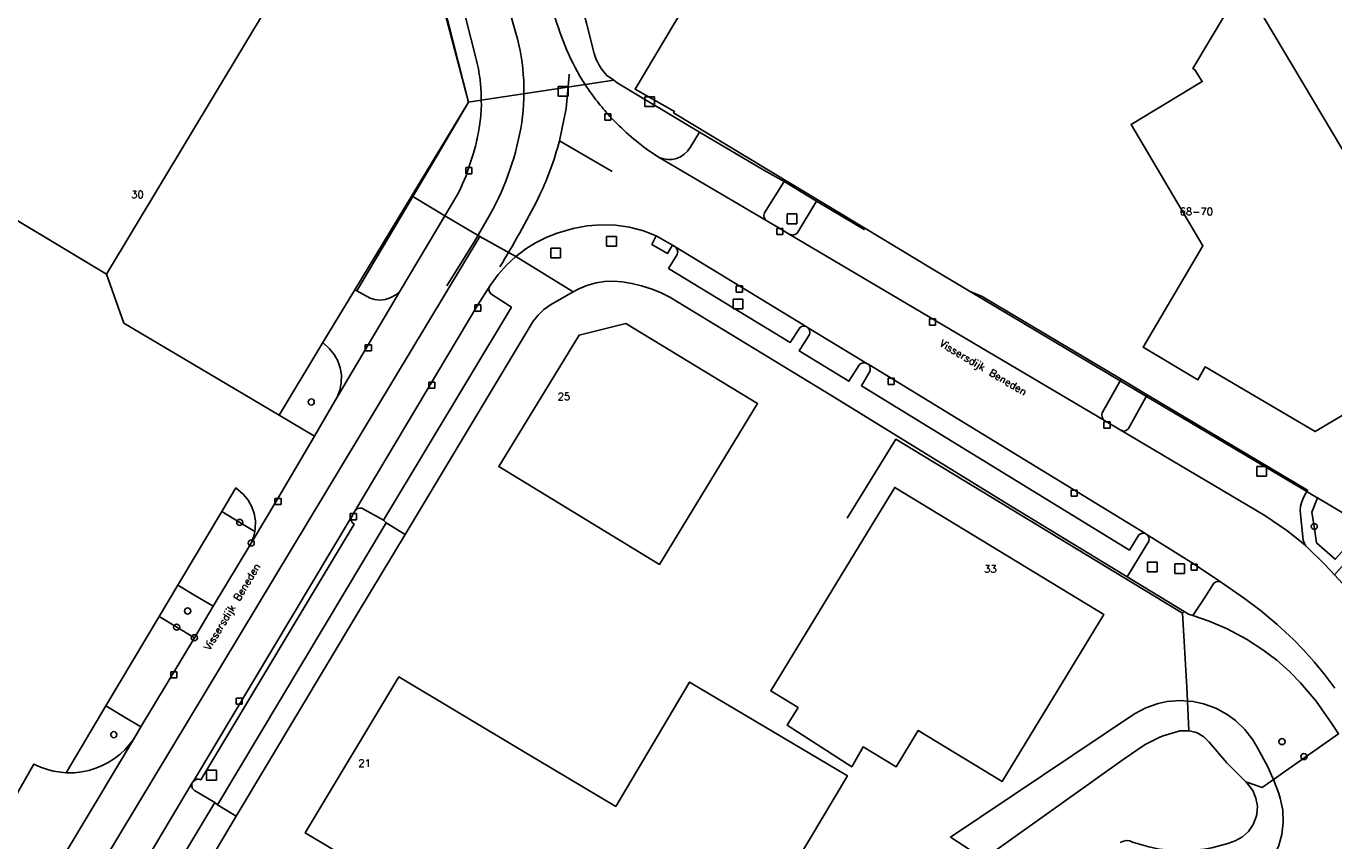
# Model space of a CAD drawing. Header units: metres. Extents: x 108000 to 109000, y 423600 to 424200.
# Tile 7 of 106: x 108223 to 108330, y 423692 to 423759. Entities that reach past the tile are written whole.
import ezdxf

# ---------------------------------------------------------------- set-up
doc = ezdxf.new("R2010")
doc.units = ezdxf.units.M
doc.header["$MEASUREMENT"] = 0
for name, color, linetype in [('Erf', 10, 'Continuous'), ('groenvoorziening', 10, 'Continuous'), ('Hek', 10, 'Continuous'), ('Huisnummers', 10, 'Continuous'), ('Inrit', 10, 'Continuous'), ('inspectie- _rioolput', 10, 'Continuous'), ('kolk', 10, 'Continuous'), ('oever_ slootkant', 10, 'Continuous'), ('onverhard', 10, 'Continuous'), ('Openbare_ruimtenaam', 10, 'Continuous'), ('pand', 10, 'Continuous'), ('Parkeervlak', 10, 'Continuous'), ('rijbaan lokale weg', 10, 'Continuous'), ('vegetatieobject', 10, 'Continuous'), ('Voetpad', 10, 'Continuous'), ('waterloop_ sloot', 10, 'Continuous'), ('Wegmarkering', 10, 'Continuous')]:
    doc.layers.add(name, color=color, linetype=linetype)
doc.styles.get("Standard").update_dxf_attribs({"font": 'txt.shx'})

# ---------------------------------------------------------------- blocks, each defined once
blk = doc.blocks.new('138_ACAD_1_FMEBLOCK78')
at = {"layer": 'Erf', "color": 52, "true_color": 0xd2d200}
blk.add_lwpolyline([(65.64, 50.52), (60.3, 46.77), (60.74, 45.63), (60.87, 45.25), (61.07, 44.27), (61.11, 43.27), (60.99, 42.27), (60.72, 41.31)], dxfattribs=at)

msp = doc.modelspace()

# ---------------------------------------------------------------- linework, layer by layer
at = {"layer": 'Erf', "color": 52, "true_color": 0xd2d200}
msp.add_line((108229.27, 423738.62), (108196.466, 423758.331), dxfattribs=at)
for points in [[(108243.389, 423727.089), (108246.948, 423733.022), (108249.574, 423737.353), (108249.738, 423737.262), (108254.312, 423744.969), (108256.306, 423748.33), (108258.876, 423752.692), (108256.737, 423761.075), (108218.471, 423783.869), (108218.199, 423784.031), (108214.316, 423777.526), (108212.241, 423778.769), (108192.815, 423790.407), (108192.663, 423790.287)], [(108196.466, 423758.331), (108204.312, 423771.393), (108209.887, 423768.051), (108217.599, 423780.917), (108230.912, 423772.936), (108244.848, 423764.582), (108229.27, 423738.62)], [(108314.012, 423732.649), (108318.905, 423740.936), (108313.031, 423750.87), (108318.86, 423754.37), (108318.26, 423755.34), (108318.09, 423755.44), (108322.17, 423762.3), (108322.27, 423762.35), (108339.88, 423732.75), (108328.09, 423725.75), (108319.099, 423731.056), (108318.48, 423729.992), (108314.012, 423732.649)], [(108229.27, 423738.62), (108230.684, 423734.628), (108243.389, 423727.089)], [(108312.712, 423713.88), (108302.683, 423719.99), (108288.493, 423728.716), (108275.329, 423736.736), (108274.616, 423737.091), (108273.879, 423737.394), (108272.994, 423737.678), (108272.219, 423737.862), (108271.432, 423737.989), (108270.691, 423738.053), (108269.991, 423738.021), (108269.299, 423737.912), (108268.528, 423737.694), (108267.882, 423737.423), (108267.43, 423737.169), (108265.554, 423736.117), (108265.035, 423735.727), (108264.567, 423735.278), (108264.156, 423734.775), (108253.673, 423717.34), (108249.864, 423711.005), (108239.876, 423694.288), (108234.596, 423685.451)], [(108274.48, 423714.88), (108261.34, 423722.894), (108267.909, 423733.641), (108271.727, 423734.584), (108282.497, 423728.045), (108274.48, 423714.88)], [(108219.8, 423692.418), (108223.336, 423698.561), (108223.882, 423698.309), (108224.451, 423698.109), (108224.938, 423697.984), (108225.533, 423697.886), (108225.956, 423697.854), (108229.216, 423703.328), (108233.565, 423710.617), (108235.103, 423713.194), (108238.69, 423719.205), (108239.849, 423721.147), (108240.476, 423720.595), (108240.851, 423720.13), (108241.141, 423719.608), (108241.338, 423719.044), (108241.436, 423718.455), (108241.424, 423717.783), (108241.385, 423717.588), (108241.306, 423717.198), (108241.099, 423716.635), (108243.286, 423720.281), (108246.262, 423725.383), (108243.389, 423727.089)], [(108293.71, 423721.18), (108310.81, 423710.78), (108302.5, 423697.14), (108295.636, 423701.304), (108293.822, 423698.323), (108291.119, 423699.963), (108290.194, 423698.343), (108284.927, 423701.736), (108285.808, 423703.187), (108283.58, 423704.54), (108291.486, 423717.526), (108293.71, 423721.18)], [(108300.998, 423690.813), (108298.27, 423692.589), (108313.315, 423702.664), (108314.254, 423703.16), (108315.256, 423703.509), (108315.992, 423703.663), (108317.05, 423703.746), (108317.658, 423703.702), (108317.6, 423704.848), (108317.232, 423710.894), (108317.382, 423711.034), (108312.712, 423713.88)], [(108263.224, 423699.658), (108270.9, 423695.09), (108276.92, 423705.25), (108289.839, 423697.589), (108280.61, 423682.1), (108278.166, 423683.585), (108275.17, 423678.56), (108273.443, 423679.588), (108271.98, 423677.13), (108245.505, 423692.926), (108253.178, 423705.686), (108263.224, 423699.658)]]:
    msp.add_lwpolyline(points, dxfattribs=at)
msp.add_lwpolyline([(108268.499, 423759.161), (108269.129, 423756.658, 0.037297), (108269.376, 423756.031, 0.0771707), (108270.158, 423754.901), (108270.754, 423754.477), (108271.024, 423754.284), (108277.753, 423750.226), (108283.02, 423747.134), (108284.669, 423746.192), (108287.322, 423744.599), (108291.21, 423742.265), (108291.272, 423742.384), (108296.647, 423739.139), (108299.817, 423737.227), (108300.856, 423736.788), (108312.225, 423730.026), (108314.361, 423728.756), (108327.46, 423720.965), (108327.403, 423720.84), (108327.84, 423720.58), (108328.278, 423720.32), (108330.713, 423718.875)], format="xyb", dxfattribs=at)
at = {"layer": 'groenvoorziening', "color": 3}
for points in [[(108246.948, 423733.022), (108243.389, 423727.089), (108246.262, 423725.383), (108247.965, 423728.302), (108248.132, 423728.569), (108248.339, 423729.131), (108248.457, 423729.716), (108248.469, 423730.388), (108248.371, 423730.977), (108248.174, 423731.541), (108247.884, 423732.063), (108247.509, 423732.528), (108246.948, 423733.022)], [(108238.69, 423719.205), (108240.16, 423718.323), (108241.385, 423717.588), (108241.424, 423717.783), (108241.436, 423718.455), (108241.338, 423719.044), (108241.141, 423719.608), (108240.851, 423720.13), (108240.476, 423720.595), (108239.849, 423721.147), (108238.69, 423719.205)], [(108334.746, 423719.096), (108330.713, 423718.875), (108328.278, 423720.32), (108327.818, 423719.154), (108328.007, 423717.987), (108328.205, 423716.64), (108329.73, 423715.305), (108330.718, 423716.434), (108331.019, 423716.17), (108331.297, 423715.881), (108329.67, 423714.022), (108330.645, 423712.965), (108332.477, 423714.653), (108332.754, 423714.365), (108333.025, 423714.071), (108331.914, 423713.047), (108333.503, 423711.24), (108336.609, 423713.941), (108336.29, 423714.269), (108335.702, 423715.076), (108335.232, 423715.988), (108334.909, 423716.962), (108334.741, 423717.974), (108334.746, 423719.096)], [(108237.994, 423711.459), (108236.546, 423712.328), (108235.103, 423713.194), (108233.565, 423710.617), (108235.006, 423709.754), (108236.451, 423708.887), (108237.994, 423711.459)], [(108326.898, 423705.209), (108326.019, 423706.098), (108324.949, 423707.043), (108323.815, 423707.909), (108322.467, 423708.784), (108320.893, 423709.624), (108319.418, 423710.258), (108318.091, 423710.699), (108317.743, 423710.814), (108317.382, 423711.034), (108317.232, 423710.894), (108317.6, 423704.848), (108317.658, 423703.702), (108318.109, 423703.669), (108318.956, 423703.49), (108319.954, 423703.13), (108320.887, 423702.625), (108321.585, 423702.112), (108322.347, 423701.374), (108322.989, 423700.529), (108323.381, 423699.899), (108324.219, 423698.339), (108324.528, 423697.663), (108324.67, 423697.291), (108330.002, 423701.039), (108329.488, 423701.812), (108328.161, 423703.707), (108326.898, 423705.209)], [(108232.077, 423701.596), (108230.646, 423702.462), (108229.216, 423703.328), (108225.956, 423697.854), (108226.637, 423697.855), (108227.237, 423697.919), (108227.827, 423698.041), (108228.404, 423698.218), (108228.87, 423698.407), (108229.407, 423698.682), (108229.915, 423699.006), (108230.39, 423699.378), (108230.757, 423699.721), (108231.16, 423700.17), (108231.462, 423700.572), (108232.077, 423701.596)]]:
    msp.add_lwpolyline(points, dxfattribs=at)
at = {"layer": 'Hek', "color": 30}
for p, q in [((108246.948, 423733.022), (108249.574, 423737.353)), ((108317.658, 423703.702), (108317.762, 423701.27))]:
    msp.add_line(p, q, dxfattribs=at)
for points in [[(108249.574, 423737.353), (108258.876, 423752.692), (108256.7, 423760.838), (108232.465, 423775.428), (108218.251, 423783.825), (108214.368, 423777.32), (108207.841, 423781.262)], [(108327.403, 423720.84), (108314.29, 423728.63), (108312.153, 423729.899), (108299.817, 423737.227), (108296.647, 423739.139), (108291.272, 423742.384), (108283.125, 423747.301), (108275.629, 423751.824), (108275.704, 423751.937), (108272.486, 423753.748), (108277.312, 423761.877)], [(108230.684, 423734.628), (108243.389, 423727.089), (108246.948, 423733.022)], [(108289.813, 423718.681), (108293.799, 423725.124), (108317.232, 423710.894)], [(108327.403, 423720.84), (108327.84, 423720.58), (108328.278, 423720.32), (108330.713, 423718.875), (108334.746, 423719.096)], [(108317.232, 423710.894), (108317.6, 423704.848), (108317.658, 423703.702)]]:
    msp.add_lwpolyline(points, dxfattribs=at)
at = {"layer": 'Inrit', "color": 255}
for points in [[(108253.28, 423737.256), (108252.926, 423736.943), (108252.524, 423736.702), (108252.079, 423736.554), (108251.613, 423736.506), (108251.205, 423736.547), (108250.813, 423736.665), (108249.738, 423737.262), (108249.574, 423737.353), (108246.948, 423733.022), (108247.509, 423732.528), (108247.884, 423732.063), (108248.174, 423731.541), (108248.371, 423730.977), (108248.469, 423730.388), (108248.457, 423729.716), (108248.339, 423729.131), (108248.132, 423728.569), (108253.28, 423737.256)], [(108231.462, 423700.572), (108231.16, 423700.17), (108230.757, 423699.721), (108230.39, 423699.378), (108229.915, 423699.006), (108229.407, 423698.682), (108228.87, 423698.407), (108228.404, 423698.218), (108227.827, 423698.041), (108227.237, 423697.919), (108226.637, 423697.855), (108225.956, 423697.854), (108225.533, 423697.886), (108224.938, 423697.984), (108224.451, 423698.109), (108223.882, 423698.309), (108223.336, 423698.561), (108219.8, 423692.418)], [(108222.021, 423684.797), (108231.462, 423700.572)]]:
    msp.add_lwpolyline(points, dxfattribs=at)
at = {"layer": 'inspectie- _rioolput', "color": 30}
for p, q in [((108267.006, 423753.974), (108266.206, 423753.974)), ((108266.206, 423753.974), (108266.206, 423753.174)), ((108267.006, 423753.174), (108267.006, 423753.974)), ((108266.206, 423753.174), (108267.006, 423753.174)), ((108274.083, 423753.133), (108273.283, 423753.133)), ((108273.283, 423753.133), (108273.283, 423752.333)), ((108274.083, 423752.333), (108274.083, 423753.133)), ((108273.283, 423752.333), (108274.083, 423752.333)), ((108285.704, 423743.552), (108284.904, 423743.552)), ((108284.904, 423743.552), (108284.904, 423742.752)), ((108285.704, 423742.752), (108285.704, 423743.552)), ((108284.904, 423742.752), (108285.704, 423742.752)), ((108270.955, 423741.708), (108270.155, 423741.708)), ((108270.155, 423741.708), (108270.155, 423740.908)), ((108270.955, 423740.908), (108270.955, 423741.708)), ((108266.388, 423740.749), (108265.588, 423740.749)), ((108265.588, 423740.749), (108265.588, 423739.949)), ((108266.388, 423739.949), (108266.388, 423740.749)), ((108270.155, 423740.908), (108270.955, 423740.908)), ((108265.588, 423739.949), (108266.388, 423739.949)), ((108281.298, 423736.584), (108280.498, 423736.584)), ((108280.498, 423736.584), (108280.498, 423735.784)), ((108280.498, 423735.784), (108281.298, 423735.784)), ((108281.298, 423735.784), (108281.298, 423736.584)), ((108324.106, 423722.894), (108323.306, 423722.894)), ((108323.306, 423722.894), (108323.306, 423722.094)), ((108323.306, 423722.094), (108324.106, 423722.094)), ((108324.106, 423722.094), (108324.106, 423722.894)), ((108315.176, 423715.072), (108314.376, 423715.072)), ((108314.376, 423715.072), (108314.376, 423714.272)), ((108315.176, 423714.272), (108315.176, 423715.072)), ((108317.405, 423714.942), (108316.605, 423714.942)), ((108316.605, 423714.942), (108316.605, 423714.142)), ((108317.405, 423714.142), (108317.405, 423714.942)), ((108314.376, 423714.272), (108315.176, 423714.272)), ((108316.605, 423714.142), (108317.405, 423714.142)), ((108238.255, 423698.048), (108237.455, 423698.048)), ((108237.455, 423698.048), (108237.455, 423697.248)), ((108238.255, 423697.248), (108238.255, 423698.048)), ((108237.455, 423697.248), (108238.255, 423697.248))]:
    msp.add_line(p, q, dxfattribs=at)
at = {"layer": 'kolk', "color": 30, "true_color": 0xf07a00}
for p, q in [((108270.003, 423751.225), (108270.003, 423751.725)), ((108270.003, 423751.725), (108270.503, 423751.725)), ((108270.503, 423751.225), (108270.003, 423751.225)), ((108270.503, 423751.725), (108270.503, 423751.225)), ((108258.637, 423746.837), (108258.637, 423747.337)), ((108258.637, 423747.337), (108259.137, 423747.337)), ((108259.137, 423746.837), (108258.637, 423746.837)), ((108259.137, 423747.337), (108259.137, 423746.837)), ((108284.076, 423741.871), (108284.076, 423742.371)), ((108284.076, 423742.371), (108284.576, 423742.371)), ((108284.576, 423742.371), (108284.576, 423741.871)), ((108284.576, 423741.871), (108284.076, 423741.871)), ((108280.761, 423737.159), (108280.761, 423737.659)), ((108280.761, 423737.659), (108281.261, 423737.659)), ((108281.261, 423737.159), (108280.761, 423737.159)), ((108281.261, 423737.659), (108281.261, 423737.159)), ((108259.38, 423735.606), (108259.38, 423736.106)), ((108259.38, 423736.106), (108259.88, 423736.106)), ((108259.88, 423736.106), (108259.88, 423735.606)), ((108259.88, 423735.606), (108259.38, 423735.606)), ((108296.551, 423734.466), (108296.551, 423734.966)), ((108296.551, 423734.966), (108297.051, 423734.966)), ((108297.051, 423734.966), (108297.051, 423734.466)), ((108297.051, 423734.466), (108296.551, 423734.466)), ((108250.421, 423732.353), (108250.421, 423732.853)), ((108250.421, 423732.853), (108250.921, 423732.853)), ((108250.921, 423732.853), (108250.921, 423732.353)), ((108250.921, 423732.353), (108250.421, 423732.353)), ((108255.618, 423729.304), (108255.618, 423729.804)), ((108255.618, 423729.804), (108256.118, 423729.804)), ((108256.118, 423729.804), (108256.118, 423729.304)), ((108293.174, 423729.605), (108293.174, 423730.105)), ((108293.174, 423730.105), (108293.674, 423730.105)), ((108293.674, 423729.605), (108293.174, 423729.605)), ((108293.674, 423730.105), (108293.674, 423729.605)), ((108256.118, 423729.304), (108255.618, 423729.304)), ((108310.813, 423726.036), (108310.813, 423726.536)), ((108310.813, 423726.536), (108311.313, 423726.536)), ((108311.313, 423726.536), (108311.313, 423726.036)), ((108311.313, 423726.036), (108310.813, 423726.036)), ((108308.139, 423720.46), (108308.139, 423720.96)), ((108308.139, 423720.96), (108308.639, 423720.96)), ((108308.639, 423720.96), (108308.639, 423720.46)), ((108243.036, 423719.781), (108243.036, 423720.281)), ((108243.036, 423720.281), (108243.536, 423720.281)), ((108243.536, 423719.781), (108243.036, 423719.781)), ((108243.536, 423720.281), (108243.536, 423719.781)), ((108308.639, 423720.46), (108308.139, 423720.46)), ((108249.201, 423718.541), (108249.201, 423719.041)), ((108249.201, 423719.041), (108249.701, 423719.041)), ((108249.701, 423719.041), (108249.701, 423718.541)), ((108249.701, 423718.541), (108249.201, 423718.541)), ((108317.942, 423714.415), (108317.942, 423714.915)), ((108317.942, 423714.915), (108318.442, 423714.915)), ((108318.442, 423714.415), (108317.942, 423714.415)), ((108318.442, 423714.915), (108318.442, 423714.415)), ((108234.528, 423705.599), (108234.528, 423706.099)), ((108234.528, 423706.099), (108235.028, 423706.099)), ((108235.028, 423706.099), (108235.028, 423705.599)), ((108235.028, 423705.599), (108234.528, 423705.599)), ((108239.858, 423703.449), (108239.858, 423703.949)), ((108239.858, 423703.949), (108240.358, 423703.949)), ((108240.358, 423703.949), (108240.358, 423703.449)), ((108240.358, 423703.449), (108239.858, 423703.449))]:
    msp.add_line(p, q, dxfattribs=at)
at = {"layer": 'oever_ slootkant', "color": 92, "true_color": 0x00c300}
msp.add_line((108317.658, 423703.702), (108317.762, 423701.27), dxfattribs=at)
for points in [[(108317.658, 423703.702), (108317.05, 423703.746), (108315.992, 423703.663), (108315.256, 423703.509), (108314.254, 423703.16), (108313.315, 423702.664), (108298.27, 423692.589), (108300.998, 423690.813), (108312.458, 423698.995), (108314.2, 423700.16), (108315.334, 423700.724), (108315.66, 423700.854), (108316.87, 423701.229), (108317.033, 423701.263), (108317.762, 423701.27)], [(108324.67, 423697.291), (108324.528, 423697.663), (108324.219, 423698.339), (108323.381, 423699.899), (108322.989, 423700.529), (108322.347, 423701.374), (108321.585, 423702.112), (108320.887, 423702.625), (108319.954, 423703.13), (108318.956, 423703.49), (108318.109, 423703.669), (108317.658, 423703.702)], [(108317.762, 423701.27), (108318.276, 423701.161), (108318.431, 423701.101), (108318.974, 423700.783), (108319.419, 423700.339), (108320.856, 423698.646), (108322.408, 423697.1)], [(108314.31, 423689.159), (108315.585, 423689.325), (108316.869, 423689.259), (108317.625, 423689.11), (108318.36, 423688.879), (108319.001, 423688.478), (108319.711, 423688.221), (108320.339, 423688.124), (108321.094, 423688.155), (108321.826, 423688.345), (108322.399, 423688.62), (108323.218, 423689.199), (108323.934, 423689.9), (108324.529, 423690.706), (108325.081, 423691.828), (108325.356, 423692.792), (108325.474, 423693.787), (108325.433, 423694.789), (108325.233, 423695.771), (108325.106, 423696.148), (108324.67, 423697.291)], [(108322.408, 423697.1), (108323.766, 423696.655), (108324.67, 423697.291)], [(108322.408, 423697.1), (108322.58, 423696.927), (108322.978, 423696.398), (108323.246, 423695.776), (108323.361, 423695.109), (108323.317, 423694.433), (108323.273, 423694.236), (108323.028, 423693.605), (108322.642, 423693.049), (108322.136, 423692.599), (108321.539, 423692.279), (108320.958, 423692.068), (108319.629, 423691.71), (108319.019, 423691.6), (108317.649, 423691.469), (108316.741, 423691.471), (108315.37, 423691.607), (108314.478, 423691.783), (108313.159, 423692.179), (108312.929, 423692.281), (108312.679, 423692.309), (108312.403, 423692.261), (108312.149, 423692.139)]]:
    msp.add_lwpolyline(points, dxfattribs=at)
at = {"layer": 'onverhard', "color": 255}
for points in [[(108328.007, 423717.987), (108327.818, 423719.154), (108328.278, 423720.32), (108327.84, 423720.58), (108327.403, 423720.84), (108327.332, 423720.716), (108327.122, 423720.349), (108326.983, 423720.008), (108326.898, 423719.649), (108326.87, 423719.281), (108327.118, 423716.879), (108327.185, 423716.651), (108327.321, 423716.404), (108327.443, 423716.303), (108328.871, 423714.889), (108329.67, 423714.022), (108331.297, 423715.881), (108331.019, 423716.17), (108330.718, 423716.434), (108329.73, 423715.305), (108328.205, 423716.64), (108328.007, 423717.987)], [(108241.099, 423716.635), (108241.306, 423717.198), (108241.385, 423717.588), (108240.16, 423718.323), (108238.69, 423719.205), (108235.103, 423713.194), (108236.546, 423712.328), (108237.994, 423711.459), (108241.099, 423716.635)], [(108236.451, 423708.887), (108235.006, 423709.754), (108233.565, 423710.617), (108229.216, 423703.328), (108230.646, 423702.462), (108232.077, 423701.596), (108236.451, 423708.887)]]:
    msp.add_lwpolyline(points, dxfattribs=at)
at = {"layer": 'pand', "color": 1}
for points in [[(108230.912, 423772.936), (108217.599, 423780.917), (108209.887, 423768.051), (108204.312, 423771.393), (108196.466, 423758.331), (108229.27, 423738.62), (108244.848, 423764.582), (108230.912, 423772.936)], [(108313.031, 423750.87), (108318.905, 423740.936), (108314.012, 423732.649), (108318.48, 423729.992), (108319.099, 423731.056), (108328.09, 423725.75), (108339.88, 423732.75), (108322.27, 423762.35), (108322.17, 423762.3), (108318.09, 423755.44), (108318.26, 423755.34), (108318.86, 423754.37), (108313.031, 423750.87)], [(108271.727, 423734.584), (108267.909, 423733.641), (108261.34, 423722.894), (108274.48, 423714.88), (108282.497, 423728.045), (108271.727, 423734.584)], [(108291.486, 423717.526), (108283.58, 423704.54), (108285.808, 423703.187), (108284.927, 423701.736), (108290.194, 423698.343), (108291.119, 423699.963), (108293.822, 423698.323), (108295.636, 423701.304), (108302.5, 423697.14), (108310.81, 423710.78), (108293.71, 423721.18), (108291.486, 423717.526)], [(108245.505, 423692.926), (108271.98, 423677.13), (108273.443, 423679.588), (108275.17, 423678.56), (108278.166, 423683.585), (108280.61, 423682.1), (108289.839, 423697.589), (108276.92, 423705.25), (108270.9, 423695.09), (108263.224, 423699.658), (108253.178, 423705.686), (108245.505, 423692.926)]]:
    msp.add_lwpolyline(points, dxfattribs=at)
at = {"layer": 'Parkeervlak', "color": 255}
msp.add_lwpolyline([(108212.241, 423778.769), (108214.316, 423777.526), (108218.199, 423784.031), (108218.471, 423783.869), (108256.737, 423761.075), (108258.876, 423752.692), (108259.908, 423752.852), (108259.901, 423753.402), (108259.874, 423753.857), (108259.811, 423754.495, 0.0327181), (108259.468, 423756.311), (108258.246, 423761.17), (108258.18, 423761.384, 0.0369736), (108257.896, 423762.062), (108257.718, 423762.385, 0.1137392), (108256.147, 423764.009), (108255.452, 423764.423)], format="xyb", dxfattribs=at)
for points in [[(108275.801, 423740.829), (108275.933, 423740.645), (108275.972, 423740.451), (108275.922, 423740.231), (108275.219, 423739.093), (108285.175, 423733.048), (108285.943, 423734.247), (108286.087, 423734.337), (108286.252, 423734.373), (108286.427, 423734.363), (108275.801, 423740.829)], [(108260.624, 423737.695), (108259.63, 423736.106), (108249.558, 423719.234), (108249.666, 423719.375), (108249.807, 423719.463), (108249.968, 423719.498), (108250.132, 423719.476), (108251.915, 423718.497), (108262.376, 423735.937), (108260.687, 423737.028), (108260.579, 423737.192), (108260.538, 423737.362), (108260.553, 423737.536), (108260.624, 423737.695)], [(108286.583, 423734.268), (108286.675, 423734.18), (108286.755, 423734.031), (108286.781, 423733.863), (108286.75, 423733.696), (108285.911, 423732.348), (108289.963, 423729.868), (108290.826, 423731.231), (108290.967, 423731.33), (108291.133, 423731.378), (108291.277, 423731.374), (108291.439, 423731.318), (108286.583, 423734.268)], [(108291.586, 423731.228), (108291.669, 423731.066), (108291.711, 423730.899), (108291.695, 423730.727), (108290.982, 423729.492), (108303.743, 423721.658), (108312.898, 423716.065), (108313.681, 423717.307), (108313.823, 423717.397), (108313.987, 423717.436), (108314.164, 423717.431), (108291.586, 423731.228)], [(108314.276, 423717.362), (108314.408, 423717.246), (108314.489, 423717.098), (108314.515, 423716.931), (108314.493, 423716.792), (108313.636, 423715.391), (108312.712, 423713.88), (108317.382, 423711.034), (108317.743, 423710.814), (108318.091, 423710.699), (108319.008, 423712.112), (108319.811, 423713.349), (108319.942, 423713.444), (108320.071, 423713.484), (108320.338, 423713.45), (108318.192, 423714.915), (108314.276, 423717.362)], [(108238.128, 423695.42), (108236.467, 423696.396), (108236.311, 423696.559), (108236.25, 423696.717), (108236.242, 423696.858), (108236.281, 423697.024), (108225.64, 423679.127)], [(108233.689, 423687.993), (108238.128, 423695.42)]]:
    msp.add_lwpolyline(points, dxfattribs=at)
at = {"layer": 'rijbaan lokale weg', "color": 255}
for p, q in [((108259.908, 423752.852), (108268.404, 423754.125)), ((108256.937, 423743.408), (108259.787, 423741.714)), ((108259.787, 423741.714), (108262.734, 423740.072))]:
    msp.add_line(p, q, dxfattribs=at)
for points in [[(108268.404, 423754.125, -0.0432802), (108266.871, 423757.004, -0.0264302), (108265.876, 423759.842), (108264.446, 423765.109, 0.2426957), (108264.17, 423765.486), (108259.974, 423767.92), (108250.06, 423773.9), (108223.642, 423789.729), (108223.064, 423790.325), (108222.65, 423790.946), (108222.349, 423791.63), (108222.171, 423792.356), (108222.122, 423793.184), (108222.233, 423794.006), (108222.403, 423794.562), (108222.647, 423795.09), (108222.821, 423795.088), (108224.425, 423797.777), (108206.589, 423808.413), (108205.059, 423805.854), (108202.747, 423802.136), (108200.628, 423803.41)], [(108197.577, 423798.333), (108199.765, 423797.023), (108196.313, 423791.307), (108213.519, 423780.966), (108216.549, 423786), (108216.692, 423786.14), (108216.897, 423786.266), (108217.238, 423786.39), (108217.54, 423786.457), (108218.156, 423786.472), (108218.822, 423786.297), (108219.09, 423786.17), (108219.463, 423785.929), (108255.452, 423764.423), (108256.147, 423764.009, -0.1137392), (108257.718, 423762.385), (108257.896, 423762.062, -0.0369736), (108258.18, 423761.384), (108258.246, 423761.17), (108259.468, 423756.311, -0.0327181), (108259.811, 423754.495), (108259.874, 423753.857), (108259.901, 423753.402), (108259.908, 423752.852)], [(108329.67, 423714.022), (108328.871, 423714.889), (108327.443, 423716.303), (108327.321, 423716.404), (108326.802, 423716.851), (108325.764, 423717.65), (108323.959, 423718.878), (108312.139, 423725.882), (108310.875, 423726.65), (108285.076, 423741.9), (108284.326, 423742.371), (108283.263, 423742.979), (108274.448, 423748.171), (108274.229, 423748.29), (108273.397, 423748.866, -0.0489932), (108270.251, 423751.726, -0.0211803), (108269.281, 423752.887), (108268.887, 423753.417, -0.0113049), (108268.404, 423754.125)], [(108259.908, 423752.852), (108259.914, 423752.393, -0.0278656), (108259.762, 423750.743), (108259.651, 423750.089, -0.0274155), (108259.26, 423748.518), (108258.82, 423747.132), (108258.665, 423746.671), (108258.383, 423746.023), (108258.17, 423745.555), (108257.964, 423745.136), (108256.937, 423743.408)]]:
    msp.add_lwpolyline(points, format="xyb", dxfattribs=at)
for points in [[(108256.937, 423743.408), (108253.28, 423737.256), (108248.132, 423728.569), (108247.965, 423728.302), (108246.262, 423725.383), (108243.286, 423720.281), (108241.099, 423716.635), (108237.994, 423711.459), (108236.451, 423708.887), (108232.077, 423701.596), (108231.462, 423700.572), (108222.021, 423684.797)], [(108262.734, 423740.072), (108263.564, 423740.698), (108264.337, 423741.177), (108265.268, 423741.64), (108266.116, 423741.968), (108267.416, 423742.357), (108268.561, 423742.575), (108269.723, 423742.665), (108270.887, 423742.625), (108272.04, 423742.457), (108273.167, 423742.161), (108274.203, 423741.757), (108275.539, 423740.997), (108275.801, 423740.829), (108286.427, 423734.363), (108286.583, 423734.268), (108291.439, 423731.318), (108291.586, 423731.228), (108314.164, 423717.431), (108314.276, 423717.362), (108318.192, 423714.915), (108320.338, 423713.45), (108322.309, 423712.088), (108323.581, 423711.136), (108324.976, 423709.973), (108326.304, 423708.734), (108327.097, 423707.922), (108328.01, 423706.911), (108328.88, 423705.863), (108329.705, 423704.779)], [(108172.204, 423600), (108176.345, 423604.861), (108178.358, 423607.369), (108184.757, 423616.529), (108188.362, 423622.5), (108214.921, 423667.262), (108259.787, 423741.714)], [(108178.513, 423600), (108182.296, 423606.365), (108190.967, 423620.951), (108206.191, 423646.534), (108210.116, 423653.13), (108222.799, 423674.366), (108222.906, 423674.544), (108225.554, 423678.985), (108225.64, 423679.127), (108236.281, 423697.024), (108236.368, 423697.169), (108249.345, 423718.859), (108249.558, 423719.234), (108259.63, 423736.106), (108260.624, 423737.695), (108261.279, 423738.591), (108261.97, 423739.367), (108262.734, 423740.072)]]:
    msp.add_lwpolyline(points, dxfattribs=at)
at = {"layer": 'vegetatieobject', "color": 3}
for centre in [(108246.001, 423728.173), (108240.16, 423718.323), (108328.007, 423717.987), (108241.099, 423716.635), (108235.901, 423711.072), (108235.006, 423709.754), (108236.451, 423708.887), (108229.866, 423700.966), (108325.372, 423700.397), (108327.171, 423699.169)]:
    msp.add_circle(centre, 0.25, dxfattribs=at)
at = {"layer": 'Voetpad', "color": 255}
for p, q in [((108270.754, 423754.477), (108268.404, 423754.125)), ((108274.448, 423748.171), (108283.263, 423742.979)), ((108287.322, 423744.599), (108284.669, 423746.192)), ((108256.937, 423743.408), (108254.312, 423744.969)), ((108275.539, 423740.997), (108274.203, 423741.757)), ((108285.076, 423741.9), (108310.875, 423726.65)), ((108267.43, 423737.169), (108262.734, 423740.072)), ((108314.361, 423728.756), (108312.225, 423730.026)), ((108310.875, 423726.65), (108312.139, 423725.882)), ((108249.345, 423718.859), (108236.368, 423697.169)), ((108252.118, 423718.286), (108238.335, 423695.228)), ((108252.118, 423718.286), (108251.915, 423718.497)), ((108253.673, 423717.34), (108252.118, 423718.286)), ((108238.128, 423695.42), (108238.335, 423695.228)), ((108238.335, 423695.228), (108239.876, 423694.288))]:
    msp.add_line(p, q, dxfattribs=at)
for points in [[(108270.754, 423754.477), (108270.158, 423754.901, -0.0771707), (108269.376, 423756.031, -0.037297), (108269.129, 423756.658), (108268.499, 423759.161), (108268.321, 423759.858), (108266.578, 423766.697), (108265.003, 423767.676), (108264.06, 423766.128, 0.3940159), (108264.17, 423765.486, -0.2426957), (108264.446, 423765.109), (108265.876, 423759.842, 0.0264302), (108266.871, 423757.004, 0.0432802), (108268.404, 423754.125)], [(108268.404, 423754.125, 0.0113049), (108268.887, 423753.417), (108269.281, 423752.887, 0.0211803), (108270.251, 423751.726, 0.0489932), (108273.397, 423748.866), (108274.229, 423748.29), (108274.448, 423748.171)], [(108256.937, 423743.408), (108257.964, 423745.136), (108258.17, 423745.555), (108258.383, 423746.023), (108258.665, 423746.671), (108258.82, 423747.132), (108259.26, 423748.518, 0.0274155), (108259.651, 423750.089), (108259.762, 423750.743, 0.0278656), (108259.914, 423752.393), (108259.908, 423752.852), (108258.876, 423752.692), (108256.306, 423748.33), (108254.312, 423744.969)], [(108274.448, 423748.171, 0.3928118), (108276.983, 423748.992), (108277.753, 423750.226)]]:
    msp.add_lwpolyline(points, format="xyb", dxfattribs=at)
for points in [[(108277.753, 423750.226), (108271.024, 423754.284), (108270.754, 423754.477)], [(108284.669, 423746.192), (108283.02, 423747.134), (108277.753, 423750.226)], [(108284.669, 423746.192), (108283.067, 423743.627), (108283.022, 423743.432), (108283.045, 423743.263), (108283.122, 423743.11), (108283.263, 423742.979)], [(108254.312, 423744.969), (108249.738, 423737.262), (108250.813, 423736.665), (108251.205, 423736.547), (108251.613, 423736.506), (108252.079, 423736.554), (108252.524, 423736.702), (108252.926, 423736.943), (108253.28, 423737.256), (108256.937, 423743.408)], [(108287.322, 423744.599), (108285.785, 423742.058), (108285.67, 423741.932), (108285.546, 423741.859), (108285.349, 423741.82), (108285.076, 423741.9)], [(108312.225, 423730.026), (108300.856, 423736.788), (108299.817, 423737.227), (108296.647, 423739.139), (108291.272, 423742.384), (108291.21, 423742.265), (108287.322, 423744.599)], [(108274.203, 423741.757), (108273.167, 423742.161), (108272.04, 423742.457), (108270.887, 423742.625), (108269.723, 423742.665), (108268.561, 423742.575), (108267.416, 423742.357), (108266.116, 423741.968), (108265.268, 423741.64), (108264.337, 423741.177), (108263.564, 423740.698), (108262.734, 423740.072)], [(108283.263, 423742.979), (108284.326, 423742.371), (108285.076, 423741.9)], [(108275.539, 423740.997), (108275.123, 423740.304), (108273.859, 423741.039), (108274.203, 423741.757)], [(108262.734, 423740.072), (108261.97, 423739.367), (108261.279, 423738.591), (108260.624, 423737.695), (108260.553, 423737.536), (108260.538, 423737.362), (108260.579, 423737.192), (108260.687, 423737.028), (108262.376, 423735.937), (108251.915, 423718.497)], [(108267.43, 423737.169), (108267.882, 423737.423), (108268.528, 423737.694), (108269.299, 423737.912), (108269.991, 423738.021), (108270.691, 423738.053), (108271.432, 423737.989), (108272.219, 423737.862), (108272.994, 423737.678), (108273.879, 423737.394), (108274.616, 423737.091), (108275.329, 423736.736), (108288.493, 423728.716), (108302.683, 423719.99), (108312.712, 423713.88), (108313.636, 423715.391), (108314.493, 423716.792), (108314.515, 423716.931), (108314.489, 423717.098), (108314.408, 423717.246), (108314.276, 423717.362), (108314.164, 423717.431), (108313.987, 423717.436), (108313.823, 423717.397), (108313.681, 423717.307), (108312.898, 423716.065), (108303.743, 423721.658), (108290.982, 423729.492), (108291.695, 423730.727), (108291.711, 423730.899), (108291.669, 423731.066), (108291.586, 423731.228), (108291.439, 423731.318), (108291.277, 423731.374), (108291.133, 423731.378), (108290.967, 423731.33), (108290.826, 423731.231), (108289.963, 423729.868), (108285.911, 423732.348), (108286.75, 423733.696), (108286.781, 423733.863), (108286.755, 423734.031), (108286.675, 423734.18), (108286.583, 423734.268), (108286.427, 423734.363), (108286.252, 423734.373), (108286.087, 423734.337), (108285.943, 423734.247), (108285.175, 423733.048), (108275.219, 423739.093), (108275.922, 423740.231), (108275.972, 423740.451), (108275.933, 423740.645), (108275.801, 423740.829), (108275.539, 423740.997)], [(108253.673, 423717.34), (108264.156, 423734.775), (108264.567, 423735.278), (108265.035, 423735.727), (108265.554, 423736.117), (108267.43, 423737.169)], [(108310.875, 423726.65), (108310.731, 423726.793), (108310.658, 423726.951), (108310.64, 423727.124), (108310.679, 423727.293), (108312.225, 423730.026)], [(108312.139, 423725.882), (108312.422, 423725.793), (108312.632, 423725.848), (108312.811, 423726.014), (108314.361, 423728.756)], [(108312.139, 423725.882), (108323.959, 423718.878), (108325.764, 423717.65), (108326.802, 423716.851), (108327.321, 423716.404), (108327.185, 423716.651), (108327.118, 423716.879), (108326.87, 423719.281), (108326.898, 423719.649), (108326.983, 423720.008), (108327.122, 423720.349), (108327.332, 423720.716), (108327.403, 423720.84), (108327.46, 423720.965), (108314.361, 423728.756)], [(108249.345, 423718.859), (108249.262, 423718.662), (108249.27, 423718.474), (108249.353, 423718.305), (108249.506, 423718.179), (108236.978, 423697.262), (108236.817, 423697.315), (108236.647, 423697.311), (108236.368, 423697.169)], [(108251.915, 423718.497), (108250.132, 423719.476), (108249.968, 423719.498), (108249.807, 423719.463), (108249.666, 423719.375), (108249.558, 423719.234), (108249.345, 423718.859)], [(108239.876, 423694.288), (108249.864, 423711.005), (108253.673, 423717.34)], [(108329.705, 423704.779), (108328.88, 423705.863), (108328.01, 423706.911), (108327.097, 423707.922), (108326.304, 423708.734), (108324.976, 423709.973), (108323.581, 423711.136), (108322.309, 423712.088), (108320.338, 423713.45), (108320.071, 423713.484), (108319.942, 423713.444), (108319.811, 423713.349), (108319.008, 423712.112), (108318.091, 423710.699), (108319.418, 423710.258), (108320.893, 423709.624), (108322.467, 423708.784), (108323.815, 423707.909), (108324.949, 423707.043), (108326.019, 423706.098), (108326.898, 423705.209), (108328.161, 423703.707), (108329.488, 423701.812), (108330.002, 423701.039)], [(108236.368, 423697.169), (108236.281, 423697.024), (108236.242, 423696.858), (108236.25, 423696.717), (108236.311, 423696.559), (108236.467, 423696.396), (108238.128, 423695.42)], [(108238.128, 423695.42), (108233.689, 423687.993), (108232.441, 423688.73), (108232.273, 423688.749), (108232.108, 423688.71), (108231.965, 423688.618), (108231.742, 423688.26), (108231.598, 423687.991), (108231.593, 423687.794), (108231.664, 423687.611), (108231.837, 423687.445), (108232.964, 423686.775), (108230.621, 423682.851), (108230.001, 423682.686), (108229.589, 423682.007), (108229.744, 423681.378), (108227.909, 423678.321)], [(108229.705, 423677.215), (108234.596, 423685.451), (108239.876, 423694.288)]]:
    msp.add_lwpolyline(points, dxfattribs=at)
at = {"layer": 'waterloop_ sloot', "color": 5}
for points in [[(108320.958, 423692.068), (108321.539, 423692.279), (108322.136, 423692.599), (108322.642, 423693.049), (108323.028, 423693.605), (108323.273, 423694.236), (108323.317, 423694.433), (108323.361, 423695.109), (108323.246, 423695.776), (108322.978, 423696.398), (108322.58, 423696.927), (108322.408, 423697.1), (108320.856, 423698.646), (108319.419, 423700.339), (108318.974, 423700.783), (108318.431, 423701.101), (108318.276, 423701.161), (108317.762, 423701.27), (108317.033, 423701.263), (108316.87, 423701.229), (108315.66, 423700.854), (108315.334, 423700.724), (108314.2, 423700.16), (108312.458, 423698.995), (108300.998, 423690.813)], [(108312.403, 423692.261), (108312.679, 423692.309), (108312.929, 423692.281), (108313.159, 423692.179)]]:
    msp.add_lwpolyline(points, dxfattribs=at)
at = {"layer": 'Wegmarkering', "color": 255}
msp.add_line((108270.605, 423747.017), (108266.298, 423749.52), dxfattribs=at)
for points in [[(108255.266, 423767.651), (108258.394, 423765.785, -0.0455286), (108259.207, 423765.166, -0.1292162), (108262.215, 423760.165), (108262.73, 423758.342, -0.1147034), (108263.132, 423750.547, -0.0880692), (108260.383, 423743.083), (108259.389, 423741.345), (108257.089, 423737.663)], [(108261.426, 423739.213, 0.0198667), (108264.565, 423744.848, 0.0496177), (108266.298, 423749.52), (108266.854, 423752.179), (108267.094, 423754.872), (108267.097, 423754.99)]]:
    msp.add_lwpolyline(points, format="xyb", dxfattribs=at)

# ---------------------------------------------------------------- block references
at = {"layer": 'Erf', "color": 52, "true_color": 0xd2d200}
msp.add_blockref('138_ACAD_1_FMEBLOCK78', (108264.366, 423650.519), dxfattribs=at)

# ---------------------------------------------------------------- texts
at = {"layer": 'Huisnummers', "color": 255}
for s, p in [('30', (108231.28, 423744.842)), ('68-70', (108317.006, 423743.445)), ('25', (108266.152, 423728.317)), ('33', (108301.019, 423714.221)), ('21', (108249.859, 423698.336))]:
    msp.add_text(s, height=0.6, dxfattribs=at).set_placement(p)
at = {"layer": 'Openbare_ruimtenaam', "color": 255}
for rotation, p in [(329.5, (108297.308, 423732.788)), (59, (108237.705, 423707.816))]:
    msp.add_text('Vissersdijk Beneden', height=0.6, rotation=rotation, dxfattribs=at).set_placement(p)

doc.saveas('drawing.dxf')
